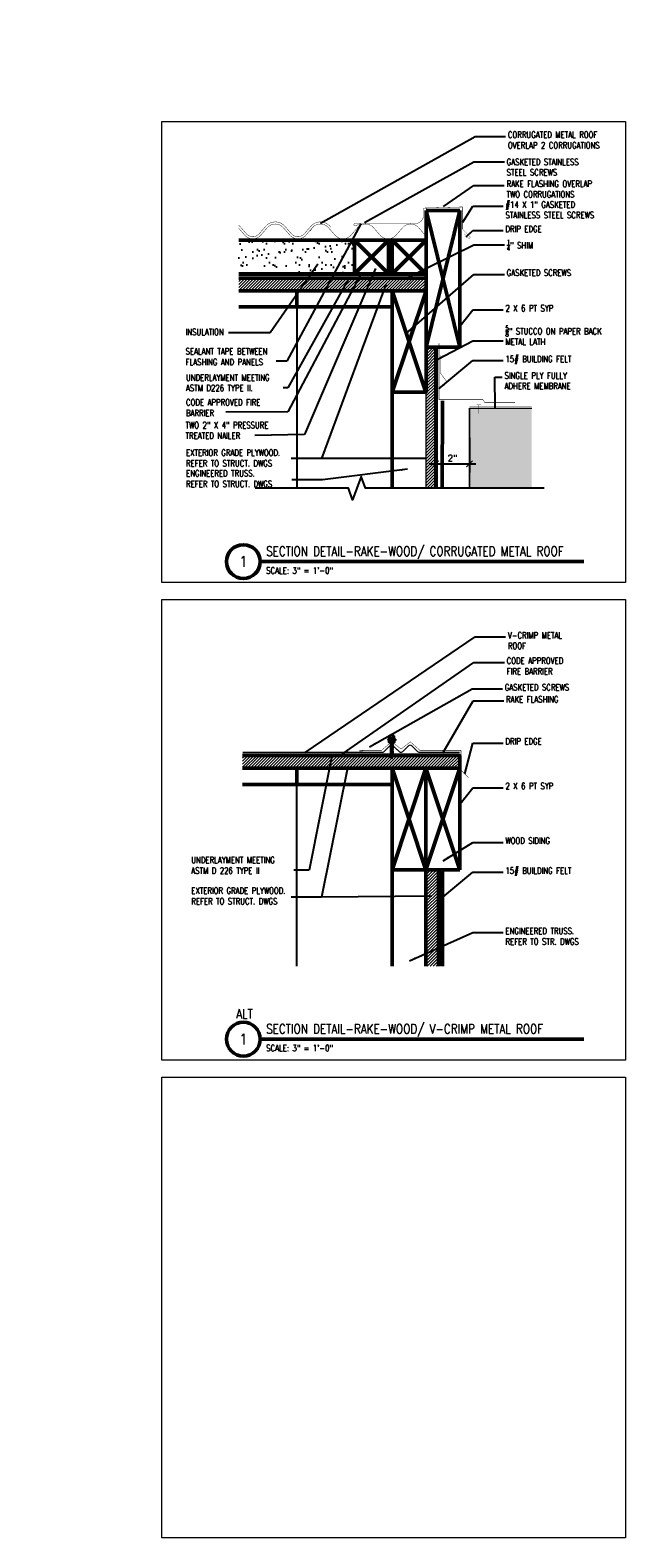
# Model space of a CAD drawing. Header units: inches. Extents: x -3803 to 30266, y -3756 to 4522.
# Tile 26 of 45: x 26623 to 26659, y 3481 to 3570. Entities that reach past the tile are written whole.
import ezdxf
from ezdxf.xclip import XClip

# ---------------------------------------------------------------- set-up
doc = ezdxf.new("R2010")
doc.units = ezdxf.units.IN
doc.header["$LTSCALE"] = 0.011
doc.header["$MEASUREMENT"] = 0
doc.header["$XCLIPFRAME"] = 0
doc.header["$PDMODE"] = 1
doc.layers.get('0').update_dxf_attribs({"linetype": 'CONTINUOUS'})
doc.layers.get('Defpoints').update_dxf_attribs({"linetype": 'CONTINUOUS'})
for name, color, linetype, lineweight in [('A-STAIRS', 3, 'CONTINUOUS', 0), ('A-STRC-IDEN-48', 144, 'CONTINUOUS', 50), ('DIM', 4, 'CONTINUOUS', 13), ('G-DIM', 9, 'CONTINUOUS', 18), ('G-NOTE', 134, 'CONTINUOUS', 18), ('G-PEN0', 174, 'CONTINUOUS', 13), ('G-PEN2', 8, 'CONTINUOUS', 25), ('G-PEN3', 2, 'CONTINUOUS', 35), ('G-PEN4', 4, 'CONTINUOUS', 50), ('Panels', 6, 'CONTINUOUS', 50)]:
    doc.layers.add(name, color=color, linetype=linetype, lineweight=lineweight)
for name, color, linetype in [('Fasteners', 9, 'CONTINUOUS'), ('Flashing', 5, 'CONTINUOUS'), ('Hatch', 254, 'CONTINUOUS'), ('Object', 7, 'CONTINUOUS')]:
    doc.layers.add(name, color=color, linetype=linetype)
doc.layers.add('MS_NONPLOT', color=7, linetype='CONTINUOUS', lineweight=0, plot=False)
doc.styles.add('ROM_SML_004', font='ROMANS.shx', dxfattribs={"width": 0.8, "height": 0.375})
doc.styles.add('ROMANS', font='romans.shx')
doc.styles.add('ROMANS_SML_012', font='ROMANS.shx', dxfattribs={"width": 0.8, "height": 1.125})
doc.dimstyles.new('DIM_004', dxfattribs={"dimscale": 4, "dimtxt": 0.09375, "dimasz": 0.09375, "dimexe": 0.125, "dimexo": 0.09375, "dimgap": 0.03125, "dimtad": 1, "dimdec": 4, "dimrnd": 0.0625, "dimzin": 15, "dimdsep": 46, "dimlunit": 4, "dimtxsty": 'ROMANS', "dimblk1": 'ARCHTICK', "dimblk2": 'ARCHTICK', "dimsah": 1, "dimcen": 0.0625, "dimdle": 0.09375, "dimclrd": 256, "dimclre": 256, "dimclrt": 134, "dimadec": 0, "dimazin": 0, "dimtfac": 1, "dimtdec": 4, "dimtix": 1, "dimtmove": 2, "dimatfit": 3, "dimldrblk": 'ARCHTICK', "dimfxl": 1, "dimtvp": 1.2, "dimfrac": 2, "dimtolj": 1, "dimtzin": 15, "dimarcsym": 0})
doc.dimstyles.new('DIM_004 Leader', dxfattribs={"dimscale": 4, "dimtxt": 0.09375, "dimasz": 0.09375, "dimexe": 0.125, "dimexo": 0.09375, "dimgap": 0.03125, "dimtad": 0, "dimjust": 2, "dimdec": 4, "dimrnd": 0.0625, "dimzin": 15, "dimdsep": 46, "dimlunit": 4, "dimtxsty": 'ROMANS', "dimcen": 0.0625, "dimdle": 0.09375, "dimclrd": 256, "dimclre": 256, "dimclrt": 256, "dimadec": 0, "dimazin": 0, "dimtfac": 1, "dimtdec": 4, "dimtix": 1, "dimtmove": 2, "dimatfit": 3, "dimfxl": 1, "dimtvp": 1.2, "dimfrac": 2, "dimtolj": 1, "dimtzin": 15, "dimarcsym": 0})

# ---------------------------------------------------------------- blocks, each defined once
blk = doc.blocks.new('roof sect 01-on conc')
at = {"layer": 'A-STAIRS', "ltscale": 10, "true_color": 0xc7c8ca}
h = blk.add_hatch(dxfattribs=at)
h.set_pattern_fill('ANSI31', color=9)
h.set_pattern_definition([(45, (-29644.81247, -3784.3607), (-0.08838834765, 0.08838834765), [])])
h.paths.add_polyline_path([(-23.38, 19.687), (-23.38, 18.937), (0.013, 18.937), (0.013, 19.687)])
at = {"layer": 'Hatch', "ltscale": 10, "true_color": 0xc7c8ca}
h = blk.add_hatch(dxfattribs=at)
h.set_pattern_fill('AR-SAND', color=9, scale=0.5)
h.set_pattern_definition([(37.5, (-27298.05526, -4152.603), (-0.03149668, 0.963411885), [0, -0.76, 0, -0.85, 0, -0.8125]), (7.5, (-27298.0553, -4152.603), (0.88488835, 1.41107303), [0, -0.41, 0, -0.685, 0, -0.2625]), (327.5, (-27298.6703, -4152.603), (1.55707093, 0.002829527), [0, -0.25, 0, -0.9, 0, -1.175]), (317.5, (-27298.6703, -4152.603), (1.5030633, 0.43883778), [0, -0.125, 0, -0.59, 0, -0.675])])
h.paths.add_polyline_path([(-4.208, 19.937), (-23.38, 19.937), (-23.38, 21.937), (-4.208, 21.937)])
at = {"ltscale": 10}
blk.add_line((0.013, 19.687), (-23.38, 19.687), dxfattribs=at)
at = {"layer": 'Flashing', "const_width": 0.0239}
for points in [[(-23.38, 19.834), (-0.109, 19.834)], [(-23.38, 19.753), (-0.109, 19.753)]]:
    blk.add_lwpolyline(points, dxfattribs=at)
at = {"layer": 'G-PEN3', "const_width": 0.0239}
for points in [[(-0.017, 19.753), (-0.017, 22.815)], [(-23.38, 19.834), (-0.017, 19.834)], [(-23.38, 19.753), (-0.017, 19.753)]]:
    blk.add_lwpolyline(points, dxfattribs=at)
at = {"layer": 'G-PEN4'}
for p, q in [((2.013, 23.687), (0.012, 15.612)), ((0.013, 19.687), (0.013, 23.691)), ((0.013, 23.691), (2.013, 23.691)), ((0.013, 23.687), (2.013, 15.612)), ((2.013, 23.687), (2.013, 15.612)), ((0.013, 21.937), (-23.38, 21.937)), ((-2.208, 21.937), (-4.208, 19.937)), ((-4.208, 21.937), (-2.212, 19.937)), ((0.013, 21.937), (-1.987, 19.937)), ((-1.987, 21.937), (0.008, 19.937)), ((0.013, 19.937), (-23.38, 19.937)), ((-19.617, 18), (-19.617, 19.008)), ((-13.617, 18), (-13.617, 19.005)), ((-7.617, 18), (-7.617, 19.003)), ((0.013, 18.937), (-1.987, 12.937)), ((-1.987, 18.937), (0.008, 12.937)), ((-23.388, 18), (-1.987, 18)), ((-23.388, 18), (-1.987, 18)), ((0.012, 15.612), (2.013, 15.612)), ((-1.996, 12.963), (-1.996, 0)), ((0.004, 6), (-1.996, 0)), ((-1.996, 6), (0, 0)), ((-1.987, 5.975), (0.004, 6))]:
    blk.add_line(p, q, dxfattribs=at)
at = {"layer": 'G-PEN4', "const_width": 0.0239}
for points in [[(-3.886, 22.913), (-4.134, 22.785), (-4.194, 22.785, -1.000315), (-4.194, 22.913), (-0.634, 22.913, 0.414214), (-0.134, 23.413), (-0.134, 23.832)], [(-0.134, 23.832), (2.159, 23.899), (2.159, 22.595), (2.601, 22.153, -1), (2.513, 22.065), (2.264, 22.314)]]:
    blk.add_lwpolyline(points, format="xyb", dxfattribs=at)
at = {"layer": 'G-PEN4'}
for points in [[(-4.208, 21.937), (-2.208, 21.937), (-2.208, 19.937), (-4.208, 19.937)], [(-1.987, 21.937), (0.013, 21.937), (0.013, 19.937), (-1.987, 19.937)], [(-1.987, 18.937), (0.013, 18.937), (0.013, 12.937), (-1.987, 12.937)]]:
    blk.add_lwpolyline(points, close=True, dxfattribs=at)
blk.add_lwpolyline([(-23.38, 18.937), (0.013, 18.937), (0.013, 19.687), (-23.38, 19.687)], dxfattribs=at)
at = {"layer": 'Panels', "const_width": 0.024}
for points in [[(-23.38, 22.039, 0.138169), (-23.096, 22.223), (-22.702, 22.672, -0.453263), (-21.762, 22.672), (-21.712, 22.615)], [(-22.414, 22.858, -0.294578), (-21.762, 22.672), (-21.369, 22.223, 0.453263), (-20.429, 22.223), (-20.035, 22.672, -0.453263), (-19.095, 22.672), (-18.702, 22.223, 0.453263), (-17.762, 22.223), (-17.368, 22.672, -0.453263), (-16.428, 22.672), (-16.035, 22.223, 0.453263), (-15.095, 22.223), (-14.701, 22.672, -0.453263), (-13.761, 22.672), (-13.711, 22.615)], [(-15.149, 22.355), (-14.796, 22.758, -0.453263), (-13.668, 22.758), (-13.274, 22.309, 0.453263), (-12.522, 22.309), (-12.129, 22.758, -0.453263), (-11.001, 22.758), (-10.607, 22.309, 0.453263), (-9.855, 22.309), (-9.462, 22.758, -0.453263), (-8.334, 22.758), (-7.94, 22.309, 0.453263), (-7.188, 22.309), (-6.795, 22.758, -0.453263), (-5.667, 22.758), (-5.617, 22.701)], [(-15.055, 22.272), (-14.702, 22.676, -0.453263), (-13.762, 22.676), (-13.368, 22.227, 0.453263), (-12.428, 22.227), (-12.035, 22.676, -0.453263), (-11.095, 22.676), (-10.701, 22.227, 0.453263), (-9.761, 22.227), (-9.368, 22.676, -0.453263), (-8.428, 22.676), (-8.034, 22.227, 0.453263), (-7.094, 22.227), (-6.701, 22.676, -0.453263), (-5.761, 22.676), (-5.711, 22.619)], [(0.013, 22.18, -0.026153), (-0.033, 22.227), (-0.427, 22.676, 0.453263), (-1.367, 22.676), (-1.76, 22.227, -0.453263), (-2.7, 22.227), (-3.094, 22.676, 0.453263), (-4.034, 22.676), (-4.427, 22.227, -0.453263), (-5.367, 22.227), (-5.761, 22.676, 0.570186), (-6.818, 22.477)]]:
    blk.add_lwpolyline(points, format="xyb", dxfattribs=at)
blk = doc.blocks.new('ROOF SECTION 2 ON CONC')
at = {"layer": 'A-STAIRS', "ltscale": 10, "true_color": 0xc7c8ca}
h = blk.add_hatch(dxfattribs=at)
h.set_pattern_fill('ANSI31', color=9)
h.set_pattern_definition([(45, (-29772.13594, -3708.40976), (-0.08838834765, 0.08838834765), [])])
h.paths.add_polyline_path([(24.639, 16.843), (24.639, 17.633), (-30.973, -0.904), (-30.973, -1.694)])
at = {"layer": 'Hatch', "ltscale": 10, "true_color": 0xc7c8ca}
h = blk.add_hatch(dxfattribs=at)
h.set_pattern_fill('AR-SAND', color=9, scale=0.5)
h.set_pattern_definition([(37.5, (61.8789, 118.1267), (-0.0314967, 0.963412), [0, -0.76, 0, -0.85, 0, -0.8125]), (7.5, (61.8789, 118.1267), (0.884888, 1.411073), [0, -0.41, 0, -0.685, 0, -0.2625]), (327.5, (61.2639, 118.1267), (1.557071, 0.0028295), [0, -0.25, 0, -0.9, 0, -1.175]), (317.5, (61.2639, 118.1267), (1.503063, 0.438838), [0, -0.125, 0, -0.59, 0, -0.675])])
h.paths.add_polyline_path([(-22.435, 4.314), (24.639, 20.005), (24.639, 17.851), (-21.802, 2.417)])
at = {"color": 3, "ltscale": 10}
for p, q in [((-30.973, -0.904), (24.639, 17.633)), ((-5.576, 6.771), (24.639, 16.843))]:
    blk.add_line(p, q, dxfattribs=at)
at = {"layer": 'DIM', "ltscale": 10}
blk.add_line((-30.973, -8.035), (-30.973, -1.693), dxfattribs=at)
at = {"layer": 'Fasteners', "const_width": 0.04}
for points in [[(-36.245, -0.806), (-36.431, -0.806), (-36.612, -0.806)], [(-36.431, -1.306), (-36.431, -0.806)], [(-36.245, -1.306), (-36.612, -1.306)]]:
    blk.add_lwpolyline(points, dxfattribs=at)
at = {"layer": 'G-PEN3', "const_width": 0.0239}
for points in [[(-25.057, 1.278), (24.639, 17.851)], [(-30.98, -0.865), (24.639, 17.683)], [(-31.161, -0.85), (-2.984, 8.546)]]:
    blk.add_lwpolyline(points, dxfattribs=at)
at = {"layer": 'G-PEN4', "ltscale": 10}
for p, q in [((16.123, 7.572), (14.193, 13.361)), ((-5.896, 0.234), (24.638, 10.438)), ((-5.896, 6.665), (-7.896, -0.005)), ((-5.896, -0.005), (-7.783, 6.035)), ((24.639, 5.999), (11.358, 6)), ((-22.435, 4.314), (-25.597, 1.152)), ((-26.467, 2.97), (-29.629, -0.192)), ((-26.23, 3.049), (-21.802, 2.417)), ((-30.261, 1.705), (-25.84, 1.088)), ((-1, 0), (24.639, 0)), ((-30.973, -8.035), (-6.591, 0))]:
    blk.add_line(p, q, dxfattribs=at)
for points in [[(24.639, 16.843), (24.639, 17.633), (-30.973, -0.904), (-30.973, -1.694), (24.639, 16.843)], [(-26.23, 3.049), (-22.435, 4.314), (-21.802, 2.417)]]:
    blk.add_lwpolyline(points, dxfattribs=at)
at = {"layer": 'G-PEN4', "ltscale": 10, "flags": 128}
blk.add_lwpolyline([(-5.896, -0.005), (-5.896, 6.665), (-7.795, 6.031), (-7.896, -0.005)], close=True, dxfattribs=at)
at = {"layer": 'G-PEN4', "ltscale": 10}
for points in [[(-25.044, 4.235), (-24.095, 4.551), (-23.858, 3.84), (-24.807, 3.523)], [(-26.23, 3.049), (-22.435, 4.314), (-21.802, 2.417), (-25.597, 1.152)], [(-30.261, 1.705), (-26.467, 2.97), (-25.834, 1.073), (-29.629, -0.192)], [(-29.076, 2.891), (-28.127, 3.207), (-27.89, 2.496), (-28.838, 2.179)]]:
    blk.add_lwpolyline(points, close=True, dxfattribs=at)
for centre in [(11.253, 9.128), (-2.394, 4.577)]:
    blk.add_circle(centre, 0.375, dxfattribs=at)
at = {"layer": 'Panels'}
for p, q in [((24.639, 20.796), (-31.922, 1.942)), ((24.639, 20.005), (-31.684, 1.231)), ((-31.684, 1.231), (-31.922, 1.942))]:
    blk.add_line(p, q, dxfattribs=at)
for points in [[(-21.868, 2.409), (-32.507, -1.112), (-36.084, -1.189), (-36.793, -1.189)], [(-36.161, -1.929), (-36.161, -5.778), (-31.161, -5.778), (-31.161, -0.848), (-31.161, -0.848)]]:
    blk.add_lwpolyline(points, dxfattribs=at)
blk.add_lwpolyline([(-36.773, -1.054), (-36.161, -1.054, 0.86034), (-36.161, -0.929), (-37.161, -0.929), (-37.161, -1.929), (-36.161, -1.929), (-36.161, -2.743)], format="xyb", dxfattribs=at)
blk = doc.blocks.new('building section prot. 2')
at = {"layer": 'A-STAIRS', "ltscale": 10, "true_color": 0xc7c8ca}
h = blk.add_hatch(dxfattribs=at)
h.set_pattern_fill('ANSI31', color=9)
h.set_pattern_definition([(45, (-27337.54539, -3658.33529), (-0.08838834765, 0.08838834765), [])])
h.paths.add_polyline_path([(-214.965, 141.612), (-215.541, 141.613), (-215.563, 126.001), (-214.975, 126)])
at = {"layer": 'G-PEN0', "true_color": 0xc7c8ca}
blk.add_hatch(color=9, dxfattribs=at).paths.add_polyline_path([(-212.975, 132), (-194.891, 132), (-194.891, 138), (-212.975, 138)])
at = {"layer": 'DIM', "ltscale": 10}
for q in [(-194.891, 138), (-212.975, 132)]:
    blk.add_line((-212.975, 137.999), q, dxfattribs=at)
at = {"layer": 'DIM', "ltscale": 10, "flags": 128}
blk.add_lwpolyline([(-212.975, 131.999), (-212.975, 137.999)], dxfattribs=at)
at = {"layer": 'Flashing', "const_width": 0.0239}
for points in [[(-214.775, 138.499), (-214.775, 138.499), (-214.775, 141.84)], [(-214.85, 141.611), (-214.85, 126.12)], [(-214.713, 141.127), (-214.713, 140.102), (-214.274, 139.505)], [(-214.775, 138.499), (-212.171, 138.499), (-212.066, 138.322), (-210.278, 138.322)], [(-212.98, 138.12), (-194.856, 138.12)], [(-212.975, 138.119), (-195.638, 138.119)], [(-212.553, 138.192), (-212.289, 138.192)], [(-212.421, 138.206), (-212.421, 137.677)]]:
    blk.add_lwpolyline(points, dxfattribs=at)
at = {"layer": 'G-DIM', "ltscale": 10}
blk.add_lwpolyline([(-214.965, 141.612), (-215.553, 141.612), (-215.563, 126.001), (-214.975, 126)], close=True, dxfattribs=at)
at = {"layer": 'G-PEN2'}
blk.add_line((-223.171, 144), (-223.182, 127.005), dxfattribs=at)
at = {"layer": 'G-PEN4'}
for p, q in [((-214.975, 125.999), (-214.965, 141.612)), ((-214.569, 138.436), (-214.725, 84))]:
    blk.add_line(p, q, dxfattribs=at)
blk.add_blockref('roof sect 01-on conc', (-215.554, 126))
at = {"xscale": -1}
blk.add_blockref('ROOF SECTION 2 ON CONC', (-108.675, 126.017), dxfattribs=at)
blk = doc.blocks.new('R')
at = {"layer": 'A-STAIRS', "ltscale": 10, "true_color": 0xc7c8ca}
h = blk.add_hatch(dxfattribs=at)
h.set_pattern_fill('ANSI31', color=9)
h.set_pattern_definition([(45, (-29646.82501, -3799.22267), (-0.08838834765, 0.08838834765), [])])
h.paths.add_polyline_path([(-12.84, 4.825), (-12.84, 4.075), (0, 4.075), (0, 4.825)])
h = blk.add_hatch(dxfattribs=at)
h.set_pattern_fill('ANSI31', color=9)
h.set_pattern_definition([(45, (-29646.82501, -3798.22267), (-0.08838834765, 0.08838834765), [])])
h.paths.add_polyline_path([(-2.001, -7.623), (-1.257, -7.623), (-1.261, -1.925), (-2, -1.924)])
at = {"layer": 'Hatch'}
h = blk.add_hatch(dxfattribs=at)
h.set_pattern_fill('ANSI37', color=256, scale=0.5, style=0)
h.set_pattern_definition([(45, (-33035.25116, -3521.5592), (-0.04419417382, 0.04419417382), []), (135, (-33035.25116, -3521.5592), (-0.04419417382, -0.04419417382), [])])
h.paths.add_polyline_path([(-4.205, 5.618), (-3.83, 5.618), (-3.83, 5.712), (-4.205, 5.712)])
at = {"layer": 'Fasteners', "linetype": 'Continuous', "ltscale": 2, "flags": 128}
for points in [[(-4.128, 5.822), (-4.249, 5.787)], [(-4.249, 5.787), (-4.244, 5.762)], [(-4.244, 5.762), (-4.123, 5.797)], [(-4.233, 5.765), (-4.229, 5.712)], [(-4.229, 5.712), (-4.087, 5.753)], [(-3.806, 5.712), (-4.229, 5.712)], [(-3.862, 5.859), (-4.172, 5.859)], [(-3.862, 5.829), (-4.172, 5.829)], [(-4.158, 5.993), (-4.158, 5.859)], [(-3.908, 5.822), (-4.128, 5.822)], [(-4.128, 5.822), (-4.123, 5.797)], [(-3.912, 5.797), (-4.123, 5.797)], [(-3.912, 6.014), (-4.122, 6.014)], [(-3.972, 5.712), (-4.106, 5.666)], [(-4.106, 5.666), (-4.082, 5.68)], [(-4.106, 5.666), (-4.082, 5.652)], [(-3.928, 5.666), (-4.106, 5.604)], [(-4.106, 5.604), (-4.082, 5.617)], [(-3.928, 5.604), (-4.106, 5.541)], [(-4.106, 5.604), (-4.082, 5.59)], [(-4.106, 5.541), (-4.082, 5.555)], [(-4.106, 5.541), (-4.082, 5.527)], [(-3.928, 5.541), (-4.106, 5.479)], [(-4.106, 5.479), (-4.082, 5.492)], [(-3.928, 5.479), (-4.106, 5.416)], [(-4.106, 5.479), (-4.082, 5.465)], [(-4.106, 5.416), (-4.082, 5.43)], [(-3.928, 5.416), (-4.106, 5.354)], [(-4.106, 5.416), (-4.082, 5.402)], [(-4.106, 5.354), (-4.082, 5.367)], [(-3.928, 5.354), (-4.106, 5.291)], [(-4.106, 5.354), (-4.082, 5.34)], [(-3.928, 5.354), (-4.106, 5.291)], [(-4.09, 5.797), (-4.087, 5.753)], [(-4.087, 5.993), (-4.087, 5.859)], [(-3.948, 5.753), (-4.087, 5.753)], [(-4.082, 5.712), (-4.082, 5.68)], [(-3.989, 5.712), (-4.082, 5.68)], [(-4.082, 5.652), (-3.958, 5.712)], [(-3.952, 5.68), (-4.082, 5.617)], [(-4.082, 5.59), (-3.952, 5.652)], [(-4.082, 5.652), (-4.082, 5.617)], [(-3.952, 5.617), (-4.082, 5.555)], [(-4.082, 5.527), (-3.952, 5.59)], [(-4.082, 5.59), (-4.082, 5.555)], [(-3.952, 5.555), (-4.082, 5.492)], [(-4.082, 5.527), (-4.082, 5.492)], [(-4.082, 5.465), (-3.952, 5.527)], [(-3.952, 5.492), (-4.082, 5.43)], [(-4.082, 5.402), (-3.952, 5.465)], [(-4.082, 5.465), (-4.082, 5.43)], [(-3.952, 5.43), (-4.082, 5.367)], [(-4.082, 5.34), (-3.952, 5.402)], [(-4.082, 5.402), (-4.082, 5.367)], [(-3.952, 5.367), (-4.082, 5.305)], [(-3.952, 5.367), (-4.082, 5.305)], [(-3.952, 5.712), (-3.952, 5.68)], [(-3.928, 5.666), (-3.952, 5.68)], [(-3.928, 5.666), (-3.952, 5.652)], [(-3.952, 5.652), (-3.952, 5.617)], [(-3.928, 5.604), (-3.952, 5.617)], [(-3.928, 5.604), (-3.952, 5.59)], [(-3.952, 5.59), (-3.952, 5.555)], [(-3.928, 5.541), (-3.952, 5.555)], [(-3.928, 5.541), (-3.952, 5.527)], [(-3.952, 5.527), (-3.952, 5.492)], [(-3.928, 5.479), (-3.952, 5.492)], [(-3.928, 5.479), (-3.952, 5.465)], [(-3.952, 5.465), (-3.952, 5.43)], [(-3.928, 5.416), (-3.952, 5.43)], [(-3.928, 5.416), (-3.952, 5.402)], [(-3.952, 5.402), (-3.952, 5.367)], [(-3.928, 5.354), (-3.952, 5.367)], [(-3.928, 5.354), (-3.952, 5.34)], [(-3.928, 5.354), (-3.952, 5.34)], [(-3.945, 5.797), (-3.948, 5.753)], [(-3.806, 5.712), (-3.948, 5.753)], [(-3.947, 5.993), (-3.947, 5.859)], [(-3.908, 5.822), (-3.912, 5.797)], [(-3.791, 5.762), (-3.912, 5.797)], [(-3.787, 5.787), (-3.908, 5.822)], [(-3.876, 5.993), (-3.876, 5.859)], [(-3.803, 5.765), (-3.806, 5.712)], [(-3.787, 5.787), (-3.791, 5.762)], [(-4.106, 5.291), (-4.082, 5.305)], [(-4.106, 5.291), (-4.082, 5.305)], [(-3.928, 5.291), (-4.106, 5.229)], [(-4.106, 5.291), (-4.082, 5.277)], [(-4.106, 5.229), (-4.082, 5.242)], [(-4.106, 5.229), (-4.082, 5.215)], [(-3.928, 5.229), (-4.106, 5.166)], [(-4.106, 5.166), (-4.082, 5.18)], [(-3.928, 5.166), (-4.106, 5.104)], [(-4.106, 5.166), (-4.082, 5.152)], [(-4.106, 5.104), (-4.082, 5.117)], [(-4.106, 5.104), (-4.082, 5.09)], [(-3.928, 5.104), (-4.106, 5.041)], [(-4.106, 5.041), (-4.082, 5.055)], [(-3.928, 5.041), (-4.106, 4.979)], [(-3.928, 5.041), (-4.106, 4.979)], [(-4.106, 5.041), (-4.082, 5.027)], [(-4.106, 4.979), (-4.082, 4.992)], [(-4.106, 4.979), (-4.082, 4.992)], [(-3.928, 4.979), (-4.106, 4.916)], [(-4.106, 4.979), (-4.082, 4.965)], [(-4.106, 4.979), (-4.082, 4.965)], [(-4.106, 4.916), (-4.082, 4.93)], [(-4.106, 4.916), (-4.082, 4.902)], [(-3.928, 4.916), (-4.096, 4.859)], [(-4.096, 4.859), (-4.078, 4.869)], [(-4.096, 4.859), (-4.072, 4.845)], [(-4.082, 5.277), (-3.952, 5.34)], [(-4.082, 5.34), (-4.082, 5.305)], [(-4.082, 5.277), (-3.952, 5.34)], [(-4.082, 5.34), (-4.082, 5.305)], [(-3.952, 5.305), (-4.082, 5.242)], [(-3.952, 5.305), (-4.082, 5.242)], [(-4.082, 5.277), (-4.082, 5.242)], [(-4.082, 5.215), (-3.952, 5.277)], [(-3.952, 5.242), (-4.082, 5.18)], [(-4.082, 5.152), (-3.952, 5.215)], [(-4.082, 5.215), (-4.082, 5.18)], [(-3.952, 5.18), (-4.082, 5.117)], [(-4.082, 5.09), (-3.952, 5.152)], [(-4.082, 5.152), (-4.082, 5.117)], [(-3.952, 5.117), (-4.082, 5.055)], [(-4.082, 5.027), (-3.952, 5.09)], [(-4.082, 5.09), (-4.082, 5.055)], [(-3.952, 5.055), (-4.082, 4.992)], [(-3.952, 5.055), (-4.082, 4.992)], [(-4.082, 4.965), (-3.952, 5.027)], [(-4.082, 5.027), (-4.082, 4.992)], [(-4.082, 4.965), (-3.952, 5.027)], [(-3.952, 4.992), (-4.082, 4.93)], [(-4.082, 4.965), (-4.082, 4.93)], [(-4.082, 4.902), (-3.952, 4.965)], [(-4.082, 4.902), (-4.082, 4.884)], [(-4.078, 4.869), (-4.082, 4.884)], [(-3.952, 4.93), (-4.078, 4.869)], [(-4.072, 4.845), (-3.952, 4.902)], [(-4.048, 4.759), (-4.072, 4.845)], [(-3.956, 4.782), (-4.064, 4.75)], [(-4.064, 4.75), (-4.048, 4.759)], [(-4.064, 4.75), (-4.043, 4.738)], [(-3.976, 4.793), (-4.048, 4.759)], [(-3.957, 4.865), (-4.044, 4.813)], [(-3.934, 4.852), (-4.044, 4.813)], [(-4.044, 4.813), (-3.965, 4.833)], [(-4.043, 4.738), (-3.983, 4.766)], [(-4.017, 4.641), (-4.043, 4.738)], [(-3.995, 4.722), (-4.029, 4.695)], [(-3.98, 4.713), (-4.029, 4.695)], [(-4.029, 4.695), (-4.001, 4.701)], [(-4.017, 4.641), (-4.001, 4.701)], [(-3.98, 4.713), (-4.001, 4.701)], [(-3.995, 4.722), (-3.983, 4.766)], [(-3.98, 4.713), (-3.995, 4.722)], [(-3.956, 4.782), (-3.983, 4.766)], [(-3.976, 4.793), (-3.965, 4.833)], [(-3.956, 4.782), (-3.976, 4.793)], [(-3.934, 4.852), (-3.965, 4.833)], [(-3.957, 4.865), (-3.952, 4.884)], [(-3.934, 4.852), (-3.957, 4.865)], [(-3.952, 5.34), (-3.952, 5.305)], [(-3.952, 5.34), (-3.952, 5.305)], [(-3.928, 5.291), (-3.952, 5.305)], [(-3.928, 5.291), (-3.952, 5.305)], [(-3.928, 5.291), (-3.952, 5.277)], [(-3.952, 5.277), (-3.952, 5.242)], [(-3.928, 5.229), (-3.952, 5.242)], [(-3.928, 5.229), (-3.952, 5.215)], [(-3.952, 5.215), (-3.952, 5.18)], [(-3.928, 5.166), (-3.952, 5.18)], [(-3.928, 5.166), (-3.952, 5.152)], [(-3.928, 5.104), (-3.952, 5.117)], [(-3.928, 5.104), (-3.952, 5.09)], [(-3.952, 5.09), (-3.952, 5.055)], [(-3.928, 5.041), (-3.952, 5.055)], [(-3.928, 5.041), (-3.952, 5.055)], [(-3.928, 5.041), (-3.952, 5.027)], [(-3.928, 5.041), (-3.952, 5.027)], [(-3.952, 5.027), (-3.952, 4.992)], [(-3.928, 4.979), (-3.952, 4.992)], [(-3.928, 4.979), (-3.952, 4.965)], [(-3.952, 4.965), (-3.952, 4.93)], [(-3.928, 4.916), (-3.952, 4.93)], [(-3.928, 4.916), (-3.952, 4.902)], [(-3.952, 4.902), (-3.952, 4.884)]]:
    blk.add_lwpolyline(points, dxfattribs=at)
at = {"layer": 'Fasteners', "linetype": 'Continuous', "ltscale": 0.125, "flags": 128}
for points in [[(-4.248, 5.783), (-4.247, 5.782)], [(-3.911, 5.801), (-3.906, 5.796)], [(-3.906, 5.796), (-3.906, 5.795)], [(-3.793, 5.789), (-3.79, 5.785)], [(-3.79, 5.785), (-3.787, 5.783)]]:
    blk.add_lwpolyline(points, dxfattribs=at)
at = {"layer": 'Fasteners', "linetype": 'Continuous', "ltscale": 2}
for points in [[(-4.172, 5.859, 1), (-4.172, 5.829)], [(-4.087, 5.993, 0.594474), (-4.158, 5.993)], [(-3.947, 5.993, 0.297237), (-4.087, 5.993)], [(-3.876, 5.993, 0.594474), (-3.947, 5.993)], [(-3.862, 5.829, 1), (-3.862, 5.859)]]:
    blk.add_lwpolyline(points, format="xyb", dxfattribs=at)
at = {"layer": 'Flashing', "const_width": 0.0239}
for points in [[(-12.84, 4.891), (-2.122, 4.891)], [(-1.145, -1.926), (-1.142, -7.623)]]:
    blk.add_lwpolyline(points, dxfattribs=at)
at = {"layer": 'G-PEN2'}
blk.add_line((-9.643, 3.113), (-9.651, -7.623), dxfattribs=at)
at = {"layer": 'G-PEN3', "const_width": 0.0239}
for points in [[(-12.84, 4.956), (-0.014, 4.956)], [(-12.84, 4.891), (-0.014, 4.891)]]:
    blk.add_lwpolyline(points, dxfattribs=at)
at = {"layer": 'G-PEN4'}
for p, q in [((-9.621, 3.113), (-9.621, 4.115)), ((-2, 4.075), (-4, -1.925)), ((-4, 4.075), (-2.004, -1.925)), ((0, 4.075), (-2, -1.925)), ((-2, 4.075), (0, -1.925)), ((0, 4.075), (0, -1.925)), ((-12.84, 3.113), (-3.992, 3.113)), ((-12.84, 3.113), (-3.992, 3.113)), ((-4, -1.925), (-4, -7.623)), ((-1.257, -1.925), (0, -1.925)), ((-1.02, -1.926), (-1.017, -7.623))]:
    blk.add_line(p, q, dxfattribs=at)
at = {"layer": 'G-PEN4', "const_width": 0.0239}
for points in [[(-4.622, 5.135), (-4.023, 5.646), (-3.467, 5.213), (-2.917, 5.64), (-2.35, 5.135)], [(0.076, 5.135), (-2.35, 5.135)], [(0.076, 5.135), (0.076, 3.955), (0.527, 3.519)]]:
    blk.add_lwpolyline(points, dxfattribs=at)
at = {"layer": 'G-PEN4'}
for points in [[(-12.84, 4.075), (0, 4.075), (0, 4.825), (-12.84, 4.825)], [(-1.256, -7.623), (-1.261, -1.925), (-2.004, -1.925), (-2.001, -7.623)]]:
    blk.add_lwpolyline(points, dxfattribs=at)
at = {"layer": 'G-PEN4', "const_width": 0.0239}
blk.add_lwpolyline([(-4.622, 5.135), (-5.905, 5.135, 1.10947), (-5.905, 5.064), (-5.797, 5.065), (-5.678, 5.135)], format="xyb", dxfattribs=at)
at = {"layer": 'G-PEN4'}
blk.add_lwpolyline([(-4, 4.075), (-2, 4.075), (-2, -1.925), (-4, -1.925)], close=True, dxfattribs=at)
at = {"layer": 'Hatch'}
blk.add_lwpolyline([(-3.83, 5.712), (-4.205, 5.712), (-4.205, 5.618), (-3.83, 5.618)], close=True, dxfattribs=at)
at = {"layer": 'Panels', "const_width": 0.0703}
blk.add_lwpolyline([(-12.84, 5.016), (-4.57, 5.016, 0.198912), (-4.473, 5.057), (-4.126, 5.404, -0.414214), (-3.932, 5.404), (-3.576, 5.057, 0.414214), (-3.382, 5.057), (-3.027, 5.404, -0.414214), (-2.833, 5.404), (-2.477, 5.056, 0.195886), (-2.381, 5.016), (0, 5.016)], format="xyb", dxfattribs=at)
blk = doc.blocks.new('A2')
ref = blk.add_blockref('building section prot. 2', (126.31709, -141.39992))
XClip(ref).set_block_clipping_path([(-125.3656590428, 117.2909162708), (-70.7952737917, 140.6851899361)])
blk = doc.blocks.new('_ArchTick')
at = {"color": 0, "linetype": 'ByBlock', "const_width": 0.15}
blk.add_lwpolyline([(-0.5, -0.5), (0.5, 0.5)], dxfattribs=at)
blk = doc.blocks.new('*D306')
at = {"layer": 'Defpoints', "color": 0, "ltscale": 10, "transparency": 16777216}
for p in [(26649.296, 3546.092), (26649.296, 3544.171), (26647.296, 3543.025)]:
    blk.add_point(p, dxfattribs=at)
at = {"layer": 'G-DIM', "lineweight": -2, "ltscale": 10, "transparency": 16777216}
for p, q in [((26649.296, 3545.717), (26649.296, 3543.671)), ((26646.921, 3544.171), (26649.671, 3544.171)), ((26647.296, 3543.4), (26647.296, 3544.671))]:
    blk.add_line(p, q, dxfattribs=at)
at = {"layer": 'G-DIM', "lineweight": -2, "ltscale": 10, "transparency": 16777216, "xscale": 0.375, "yscale": 0.375, "zscale": 0.375, "rotation": 180}
blk.add_blockref('_ArchTick', (26647.296, 3544.171), dxfattribs=at)
at = {"layer": 'G-DIM', "lineweight": -2, "ltscale": 10, "transparency": 16777216, "xscale": 0.375, "yscale": 0.375, "zscale": 0.375}
blk.add_blockref('_ArchTick', (26649.296, 3544.171), dxfattribs=at)
at = {"layer": 'G-DIM', "color": 134, "ltscale": 10, "transparency": 16777216, "insert": (26648.296, 3544.519), "char_height": 0.375, "attachment_point": 5, "style": 'ROMANS'}
blk.add_mtext('\\A1;2"', dxfattribs=at)

msp = doc.modelspace()

# ---------------------------------------------------------------- linework, layer by layer
at = {"layer": 'A-STRC-IDEN-48'}
for p, q in [((26636.9297198, 3538.3916827), (26656.067466, 3538.3916827)), ((26636.9297198, 3510.1416827), (26656.067466, 3510.1416827))]:
    msp.add_line(p, q, dxfattribs=at)
for centre in [(26635.9297198, 3538.3916827), (26635.9297198, 3510.1416827)]:
    msp.add_circle(centre, 1, dxfattribs=at)
at = {"layer": 'MS_NONPLOT'}
for points in [[(26631.1152942, 3564.4138145), (26658.5152942, 3564.4138145), (26658.5152942, 3537.1480665), (26631.1152942, 3537.1480665)], [(26631.1152942, 3536.1480665), (26658.5152942, 3536.1480665), (26658.5152942, 3508.8980665), (26631.1152942, 3508.8980665)], [(26631.1152942, 3507.8980665), (26658.5152942, 3507.8980665), (26658.5152942, 3480.6480665), (26631.1152942, 3480.6480665)]]:
    msp.add_lwpolyline(points, close=True, dxfattribs=at)
at = {"layer": 'Object', "linetype": 'Continuous'}
msp.add_lwpolyline([(26653.7069852, 3542.7344421), (26643.1415577, 3542.7344421), (26642.8915577, 3543.4213114), (26642.3915577, 3542.0475727), (26642.1415577, 3542.7344421), (26636.6355498, 3542.7344421)], dxfattribs=at)

# ---------------------------------------------------------------- block references
for name, p in [('A2', (26659.5152942, 3564.4138145)), ('R', (26648.7212796, 3522.0917626))]:
    msp.add_blockref(name, p)
ref = msp.add_blockref('building section prot. 2', (26862.2709069, 3409.4701366))
XClip(ref).set_block_clipping_path([(-226.6121051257, 133.2746558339), (-209.2922835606, 171.2017040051)])

# ---------------------------------------------------------------- texts
at = {"layer": 'A-STRC-IDEN-48', "char_height": 0.375, "width": 18.790885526, "attachment_point": 4, "line_spacing_factor": 0.903611, "style": 'ROMANS_SML_012'}
for s, insert in [('\\A1;{\\H1.5x;SECTION DETAIL-RAKE-WOOD/ CORRUGATED METAL ROOF}', (26637.2765805, 3538.9097285)), ('\\A1;{\\H1.5x;ALT}', (26635.5067441, 3511.6392441)), ('\\A1;{\\H1.5x;SECTION DETAIL-RAKE-WOOD/ V-CRIMP METAL ROOF}', (26637.2765805, 3510.6597285))]:
    msp.add_mtext(s, dxfattribs=dict(at, insert=insert))
at = {"layer": 'G-NOTE', "char_height": 0.375, "attachment_point": 1, "style": 'ROM_SML_004'}
for s, width, insert in [('CORRUGATED METAL ROOF OVERLAP 2 CORRUGATIONS', 6.996742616, (26651.5702256, 3563.8272907)), ('GASKETED STAINLESS STEEL SCREWS', 5.891530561, (26651.497536, 3562.2219756)), ('RAKE FLASHING OVERLAP\\PTWO CORRUGATIONS', 5.891530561, (26651.4902718, 3560.924038)), ('#14 X 1" GASKETED STAINLESS STEEL SCREWS', 5.891530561, (26651.4248705, 3559.6978712)), ('DRIP EDGE', 5.891530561, (26651.4248705, 3558.2532299)), ('\\A1;{\\H0.7x;\\S1/4;}" SHIM', 5.891530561, (26651.497536, 3557.4185565)), ('GASKETED SCREWS', 5.891530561, (26651.497536, 3555.6621488)), ('2 X 6 PT SYP', 5.891530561, (26651.4248705, 3553.5683989)), ('INSULATION', 5.891530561, (26632.5144544, 3552.1667491)), ('\\A1;{\\H0.7x;\\S5/8;}" STUCCO ON PAPER BACK METAL LATH', 5.891530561, (26651.4248705, 3552.3336454)), ('SEALANT TAPE BETWEEN\\PFLASHING AND PANELS', 5.891530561, (26632.5144544, 3551.0107412)), ('15# BUILDING FELT', 5.891530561, (26651.4248705, 3550.5648537)), ('UNDERLAYMENT MEETING ASTM D226 TYPE II. ', 5.891530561, (26632.5382203, 3549.4668128)), ('SINGLE PLY FULLY\\PADHERE MEMBRANE', 5.891530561, (26651.3712709, 3549.5853265)), ('CODE APPROVED FIRE BARRIER', 5.891530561, (26632.5382203, 3547.99605)), ('TWO 2" X 4" PRESSURE TREATED NAILER', 5.891530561, (26632.5144544, 3546.6492373)), ('EXTERIOR GRADE PLYWOOD.\\PREFER TO STRUCT. DWGS', 8.357400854, (26632.5400654, 3545.0160001)), ('ENGINEERED TRUSS.\\PREFER TO STRUCT. DWGS', 5.891530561, (26632.5427026, 3543.8016946)), ('V-CRIMP METAL\\PROOF', 5.891530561, (26651.5702256, 3534.2211008)), ('CODE APPROVED \\PFIRE BARRIER', 5.891530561, (26651.497536, 3532.7129832)), ('GASKETED SCREWS', 5.891530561, (26651.3840065, 3531.1406385)), ('RAKE FLASHING', 5.891530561, (26651.4612033, 3530.4350215)), ('DRIP EDGE', 5.891530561, (26651.4248705, 3527.9436267)), ('2 X 6 PT SYP', 5.891530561, (26651.4248705, 3525.3026508)), ('WOOD SIDING', 5.891530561, (26651.4248705, 3522.069961)), ('UNDERLAYMENT MEETING\\PASTM D 226 TYPE II', 7.574219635, (26632.8503082, 3520.9246704)), ('15# BUILDING FELT', 5.891530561, (26651.4248705, 3520.3011693)), ('EXTERIOR GRADE PLYWOOD.\\PREFER TO STRUCT. DWGS', 7.574219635, (26632.8503082, 3519.1158613)), ('ENGINEERED TRUSS.\\PREFER TO STR. DWGS', 5.891530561, (26651.4248705, 3516.7322285))]:
    msp.add_mtext_dynamic_manual_height_columns(s, width=width, gutter_width=1.875, heights=[0], dxfattribs=dict(at, insert=insert))
at = {"layer": 'G-NOTE', "line_spacing_factor": 0.903611, "style": 'ROMANS_SML_012'}
for s, insert, char_height, attachment_point in [('\\A1;1', (26635.9297198, 3538.3916827), 0.625, 5), ('\\A1;1', (26635.9297198, 3538.3916827), 0.625, 5), ('\\A1;SCALE: 3" = 1\'-0"', (26637.2765805, 3537.8646134), 0.375, 4), ('\\A1;1', (26635.9297198, 3510.1416827), 0.625, 5), ('\\A1;SCALE: 3" = 1\'-0"', (26637.2765805, 3509.6146134), 0.375, 4)]:
    msp.add_mtext(s, dxfattribs=dict(at, insert=insert, char_height=char_height, attachment_point=attachment_point))

# ---------------------------------------------------------------- dimensions: what is measured, and where the dimension line sits
at = {"layer": 'G-DIM', "ltscale": 10}
dim = msp.add_linear_dim(base=(26649.2961034, 3544.1708105), p1=(26647.2961034, 3543.0245577), p2=(26649.2961034, 3546.0918048), dimstyle='DIM_004', dxfattribs=at)
dim.commit()
dim.dimension.update_dxf_attribs({"geometry": '*D306', "text_midpoint": (26648.2961034, 3544.5190247)})

# ---------------------------------------------------------------- leaders
at = {"layer": 'G-NOTE'}
for points in [[(26640.4986133, 3558.4046005), (26649.6343709, 3563.5433965), (26651.4372687, 3563.5433965)], [(26643.0869041, 3558.4482703), (26649.5616812, 3562.0419219), (26651.364579, 3562.0419219)], [(26647.7631848, 3559.3944388), (26649.554417, 3560.6401438), (26651.3573149, 3560.6401438)], [(26648.9028847, 3558.467282), (26649.4890158, 3559.413977), (26651.2919136, 3559.413977)], [(26642.8771238, 3558.3631579), (26638.5019664, 3550.2485662), (26637.8678225, 3550.2523266)], [(26649.0965491, 3557.5917418), (26649.4890158, 3557.9693357), (26651.2919136, 3557.9693357)], [(26645.5628749, 3555.1573247), (26649.5616812, 3557.1346623), (26651.364579, 3557.1346623)], [(26640.3303031, 3555.9841732), (26637.5206254, 3551.913595), (26635.0552157, 3551.913595)], [(26643.7480325, 3555.7217903), (26639.5464808, 3545.9024827), (26636.6018353, 3545.8583928)], [(26642.8086535, 3555.3009585), (26638.566327, 3547.2492858), (26634.8874101, 3547.2355735)], [(26642.2256515, 3555.2508179), (26638.566327, 3548.6759683), (26638.280465, 3548.6759683)], [(26644.3501598, 3554.7887437), (26640.5571889, 3544.4922742), (26638.7542911, 3544.4922742)], [(26645.5628749, 3551.8738767), (26649.5616812, 3555.3782546), (26651.364579, 3555.3782546)], [(26648.754049, 3552.3378096), (26649.4890158, 3553.2845046), (26651.2919136, 3553.2845046)], [(26647.4211034, 3550.3692803), (26649.4890158, 3551.4549453), (26651.2919136, 3551.4549453)], [(26647.4951756, 3548.6144567), (26649.4890158, 3550.2809594), (26651.2919136, 3550.2809594)], [(26650.8129982, 3547.5011814), (26650.7875895, 3549.3014323), (26651.2383139, 3549.3014323)], [(26646.7205878, 3544.4922742), (26640.5571889, 3544.4922742), (26638.7542911, 3544.4922742)], [(26645.6273466, 3543.8570362), (26640.6053337, 3543.2250844), (26638.8024359, 3543.2250844)], [(26639.5814141, 3527.1082499), (26649.6343709, 3533.9372066), (26651.4372687, 3533.9372066)], [(26641.8002028, 3527.0185753), (26649.5616812, 3532.4290889), (26651.364579, 3532.4290889)], [(26643.3906689, 3527.4440221), (26649.4481517, 3530.8567443), (26651.2510496, 3530.8567443)], [(26647.7341162, 3527.1082499), (26649.5253485, 3530.1511272), (26651.3282463, 3530.1511272)], [(26649.0228346, 3525.8288261), (26649.4890158, 3527.6597325), (26651.2919136, 3527.6597325)], [(26642.081566, 3526.1670417), (26640.5571889, 3518.5387567), (26638.7542911, 3518.5387567)], [(26641.1895234, 3526.9832477), (26639.8153642, 3520.141606), (26638.9139153, 3520.141606)], [(26648.754049, 3524.0720616), (26649.4890158, 3525.0187566), (26651.2919136, 3525.0187566)], [(26647.7344274, 3520.7004017), (26649.4890158, 3521.7860667), (26651.2919136, 3521.7860667)], [(26647.4951756, 3518.3507723), (26649.4890158, 3520.0172751), (26651.2919136, 3520.0172751)], [(26647.0649402, 3518.6020073), (26640.5571889, 3518.5387567), (26638.7542911, 3518.5387567)], [(26645.755196, 3514.7818315), (26649.4890158, 3516.4483342), (26651.2919136, 3516.4483342)]]:
    msp.add_leader(points, dimstyle='DIM_004 Leader', override={"dimgap": 0.03125, "dimtad": 0}, dxfattribs=at)

doc.saveas('drawing.dxf')
